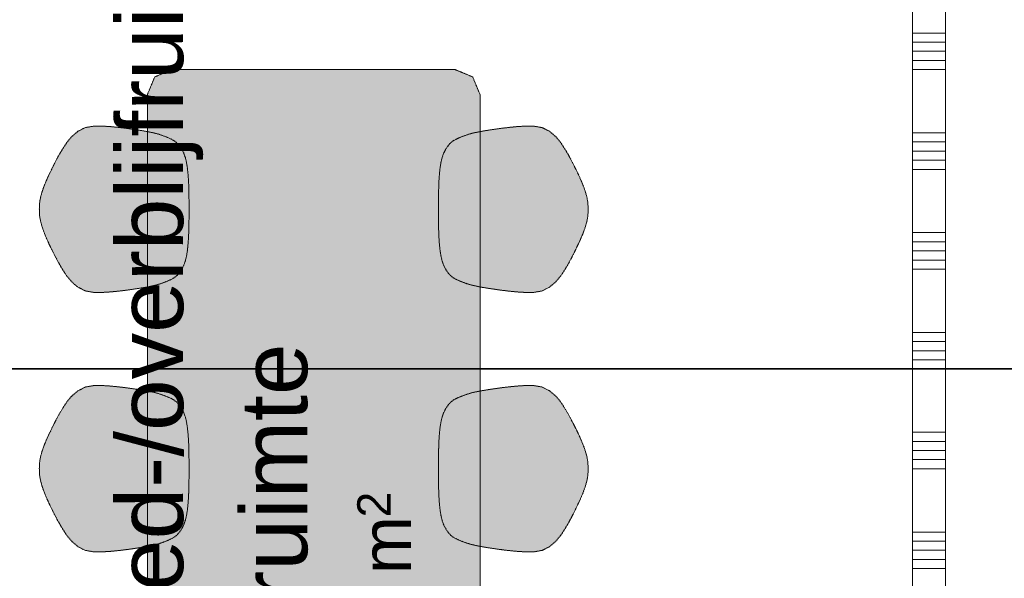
# Model space of a CAD drawing. Extents: x 0 to 92550, y 0 to 59400.
# Tile 54 of 87: x 51675 to 54635, y 19070 to 20750. Entities that reach past the tile are written whole.
import ezdxf
from ezdxf.xclip import XClip

# ---------------------------------------------------------------- set-up
doc = ezdxf.new("R2010")
doc.units = 0
doc.header["$MEASUREMENT"] = 0
doc.header["$XCLIPFRAME"] = 0
doc.linetypes.add('Streep-streepje', pattern=[1300, 1000, -100, 100, -100])
doc.linetypes.add('Streeplijn fijn', pattern=[234.119993, 155.999994, -78.119999])
for name, color, linetype in [('ZZ 22 Binnenwand metal stud', 7, 'Continuous'), ('ZZ 72 Vaste inrichting', 7, 'Continuous'), ('ZZ Markers doorsnede', 7, 'Continuous'), ('ZZ Zone Gebruiksruimten', 7, 'Continuous')]:
    doc.layers.add(name, color=color, linetype=linetype)
doc.styles.add('GENERATED_STYLE_1', font='arial.ttf')

# ---------------------------------------------------------------- blocks, each defined once
blk = doc.blocks.new('*X64')
at = {"layer": 'ZZ 22 Binnenwand metal stud', "color": 7, "linetype": 'Continuous', "lineweight": 5, "ltscale": 0.01}
for p, q in [((54358.9, 20709.7), (54458.9, 20709.7)), ((54358.9, 20682.3), (54458.9, 20682.3)), ((54358.9, 20654.9), (54458.9, 20654.9)), ((54358.9, 20627.4), (54458.9, 20627.4)), ((54358.9, 20600), (54458.9, 20600)), ((54358.9, 20409.7), (54458.9, 20409.7)), ((54358.9, 20382.3), (54458.9, 20382.3)), ((54358.9, 20354.9), (54458.9, 20354.9)), ((54358.9, 20327.4), (54458.9, 20327.4)), ((54358.9, 20300), (54458.9, 20300)), ((54358.9, 20109.7), (54458.9, 20109.7)), ((54358.9, 20082.3), (54458.9, 20082.3)), ((54358.9, 20054.9), (54458.9, 20054.9)), ((54358.9, 20027.4), (54458.9, 20027.4)), ((54358.9, 20000), (54458.9, 20000)), ((54358.9, 19809.7), (54458.9, 19809.7)), ((54358.9, 19782.3), (54458.9, 19782.3)), ((54358.9, 19754.9), (54458.9, 19754.9)), ((54358.9, 19727.4), (54458.9, 19727.4)), ((54358.9, 19700), (54458.9, 19700)), ((54358.9, 19509.7), (54458.9, 19509.7)), ((54358.9, 19482.3), (54458.9, 19482.3)), ((54358.9, 19454.9), (54458.9, 19454.9)), ((54358.9, 19427.4), (54458.9, 19427.4)), ((54358.9, 19400), (54458.9, 19400)), ((54358.9, 19209.7), (54458.9, 19209.7)), ((54358.9, 19182.3), (54458.9, 19182.3)), ((54358.9, 19154.9), (54458.9, 19154.9)), ((54358.9, 19127.4), (54458.9, 19127.4)), ((54358.9, 19100), (54458.9, 19100))]:
    blk.add_line(p, q, dxfattribs=at)
blk = doc.blocks.new('Drawing_1_1', base_point=(5738.9, 6500))
at = {"layer": 'ZZ 72 Vaste inrichting', "linetype": 'Continuous', "lineweight": 0, "true_color": 0xffffff}
for points in [[(52058.9, 20525), (52058.9, 18275), (52080.9, 18222), (52133.9, 18200), (52983.8, 18200), (53036.8, 18222), (53058.8, 18275), (53058.8, 20525), (53036.8, 20578), (52983.8, 20600), (52133.9, 20600), (52080.9, 20578)], [(51994.7, 20423.4), (51972.9, 20426), (51949.3, 20428.4), (51923.9, 20430), (51897.6, 20430), (51872.2, 20425.6), (51850.1, 20414.4), (51831.5, 20398.6), (51816.6, 20380.8), (51804.9, 20362.8), (51795.1, 20346.8), (51786.7, 20331.6), (51778.8, 20316.4), (51771.1, 20300.6), (51762.7, 20283.6), (51754.6, 20265.8), (51747.4, 20248.2), (51741.6, 20231.4), (51737.6, 20216.2), (51735.1, 20202.8), (51734, 20191), (51733.9, 20180), (51734, 20169), (51735.1, 20157.2), (51737.6, 20143.8), (51741.6, 20128.8), (51747.4, 20112), (51754.6, 20094.2), (51762.7, 20076.6), (51771.1, 20059.4), (51778.8, 20043.6), (51786.7, 20028.6), (51795.1, 20013.4), (51804.9, 19997.2), (51816.6, 19979.2), (51831.5, 19961.4), (51850.1, 19945.6), (51872.2, 19934.4), (51897.6, 19930), (51923.9, 19930), (51949.3, 19931.6), (51972.9, 19934), (51994.7, 19936.6), (52014.6, 19939.4), (52033.2, 19942.2), (52050.7, 19945), (52066.3, 19948), (52078.8, 19950.8), (52087.6, 19953), (52093.6, 19954.8), (52098.1, 19956.2), (52102.7, 19957.8), (52108, 19959.8), (52114, 19962), (52120, 19964.4), (52126, 19967.2), (52132.2, 19970), (52133.1, 19970.6), (52139.4, 19974.2), (52146.3, 19979.4), (52153.7, 19987), (52161, 19997.8), (52167.9, 20010.8), (52172.9, 20025), (52176.5, 20039.8), (52178.9, 20055.2), (52180.4, 20070), (52181.6, 20083.8), (52182.5, 20096.6), (52183, 20109), (52183.3, 20120.6), (52183.5, 20130.8), (52183.7, 20140.6), (52183.9, 20150.4), (52183.9, 20160), (52183.9, 20170), (52183.9, 20180), (52183.9, 20190), (52183.9, 20200), (52183.9, 20209.8), (52183.7, 20219.4), (52183.5, 20229.2), (52183.3, 20239.6), (52183, 20251), (52182.5, 20263.4), (52181.6, 20276.2), (52180.4, 20290), (52178.9, 20305), (52176.5, 20320.2), (52172.9, 20335.2), (52167.9, 20349.4), (52161, 20362.2), (52153.7, 20373), (52146.3, 20380.6), (52139.4, 20385.8), (52133.1, 20389.6), (52126, 20393), (52120, 20395.6), (52114, 20398), (52108, 20400.2), (52102.7, 20402.2), (52098.1, 20403.8), (52093.6, 20405.4), (52087.6, 20407.2), (52078.8, 20409.4), (52066.3, 20412), (52050.7, 20415), (52033.2, 20417.8), (52014.6, 20420.6)], [(53123.3, 20423.4), (53103.2, 20420.6), (53084.5, 20417.8), (53067.2, 20415), (53051.6, 20412), (53038.9, 20409.4), (53030.1, 20407.2), (53024.3, 20405.4), (53019.7, 20403.8), (53015.2, 20402.2), (53009.7, 20400.2), (53003.7, 20398), (52997.7, 20395.6), (52991.7, 20393), (52985.7, 20390), (52984.7, 20389.6), (52978.3, 20385.8), (52971.4, 20380.6), (52964.2, 20373), (52956.7, 20362.2), (52949.8, 20349.4), (52944.8, 20335.2), (52941.2, 20320.2), (52938.8, 20305), (52937.3, 20290), (52936.1, 20276.2), (52935.2, 20263.4), (52934.9, 20251), (52934.5, 20239.6), (52934.2, 20229.2), (52934, 20219.4), (52934, 20209.8), (52933.9, 20200), (52933.9, 20190), (52933.9, 20180), (52933.9, 20170), (52933.9, 20160), (52934, 20150.4), (52934, 20140.6), (52934.2, 20130.8), (52934.5, 20120.6), (52934.9, 20109), (52935.2, 20096.6), (52936.1, 20083.8), (52937.3, 20070), (52938.8, 20055.2), (52941.2, 20039.8), (52944.8, 20025), (52949.8, 20010.8), (52956.7, 19997.8), (52964.2, 19987), (52971.4, 19979.4), (52978.3, 19974.2), (52984.7, 19970.6), (52985.7, 19970), (52991.7, 19967.2), (52997.7, 19964.4), (53003.7, 19962), (53009.7, 19959.8), (53015.2, 19957.8), (53019.7, 19956.2), (53024.3, 19954.8), (53030.1, 19953), (53038.9, 19950.8), (53051.6, 19948), (53067.2, 19945), (53084.5, 19942.2), (53103.2, 19939.4), (53123.3, 19936.6), (53144.9, 19934), (53168.6, 19931.6), (53193.9, 19930), (53220.3, 19930), (53245.5, 19934.4), (53267.7, 19945.6), (53286.5, 19961.4), (53301.3, 19979.2), (53313.1, 19997.2), (53322.7, 20013.4), (53331, 20028.6), (53339.1, 20043.6), (53346.9, 20059.4), (53355, 20076.6), (53363.1, 20094.2), (53370.3, 20112), (53376.1, 20128.8), (53380.3, 20143.8), (53382.7, 20157.2), (53383.7, 20169), (53383.8, 20180), (53383.7, 20191), (53382.7, 20202.8), (53380.3, 20216.2), (53376.1, 20231.4), (53370.3, 20248.2), (53363.1, 20265.8), (53355, 20283.6), (53346.9, 20300.6), (53339.1, 20316.4), (53331, 20331.6), (53322.7, 20346.8), (53313.1, 20362.8), (53301.3, 20380.8), (53286.5, 20398.6), (53267.7, 20414.4), (53245.5, 20425.6), (53220.3, 20430), (53193.9, 20430), (53168.6, 20428.4), (53144.9, 20426)], [(51994.7, 19643.4), (51972.9, 19646), (51949.3, 19648.4), (51923.9, 19650), (51897.6, 19650), (51872.2, 19645.6), (51850.1, 19634.4), (51831.5, 19618.6), (51816.6, 19600.8), (51804.9, 19582.8), (51795.1, 19566.8), (51786.7, 19551.6), (51778.8, 19536.4), (51771.1, 19520.6), (51762.7, 19503.6), (51754.6, 19485.8), (51747.4, 19468.2), (51741.6, 19451.4), (51737.6, 19436.2), (51735.1, 19422.8), (51734, 19411), (51733.9, 19400), (51734, 19389), (51735.1, 19377.2), (51737.6, 19363.8), (51741.6, 19348.8), (51747.4, 19332), (51754.6, 19314.2), (51762.7, 19296.6), (51771.1, 19279.4), (51778.8, 19263.6), (51786.7, 19248.6), (51795.1, 19233.4), (51804.9, 19217.2), (51816.6, 19199.2), (51831.5, 19181.4), (51850.1, 19165.6), (51872.2, 19154.4), (51897.6, 19150), (51923.9, 19150), (51949.3, 19151.6), (51972.9, 19154), (51994.7, 19156.6), (52014.6, 19159.4), (52033.2, 19162.2), (52050.7, 19165), (52066.3, 19168), (52078.8, 19170.8), (52087.6, 19173), (52093.6, 19174.8), (52098.1, 19176.2), (52102.7, 19177.8), (52108, 19179.8), (52114, 19182), (52120, 19184.4), (52126, 19187.2), (52132.2, 19190), (52133.1, 19190.6), (52139.4, 19194.2), (52146.3, 19199.4), (52153.7, 19207), (52161, 19217.8), (52167.9, 19230.8), (52172.9, 19245), (52176.5, 19259.8), (52178.9, 19275.2), (52180.4, 19290), (52181.6, 19303.8), (52182.5, 19316.6), (52183, 19329), (52183.3, 19340.6), (52183.5, 19350.8), (52183.7, 19360.6), (52183.9, 19370.4), (52183.9, 19380), (52183.9, 19390), (52183.9, 19400), (52183.9, 19410), (52183.9, 19420), (52183.9, 19429.8), (52183.7, 19439.4), (52183.5, 19449.2), (52183.3, 19459.6), (52183, 19471), (52182.5, 19483.4), (52181.6, 19496.2), (52180.4, 19510), (52178.9, 19525), (52176.5, 19540.2), (52172.9, 19555.2), (52167.9, 19569.4), (52161, 19582.2), (52153.7, 19593), (52146.3, 19600.6), (52139.4, 19605.8), (52133.1, 19609.6), (52126, 19613), (52120, 19615.6), (52114, 19618), (52108, 19620.2), (52102.7, 19622.2), (52098.1, 19623.8), (52093.6, 19625.4), (52087.6, 19627.2), (52078.8, 19629.4), (52066.3, 19632), (52050.7, 19635), (52033.2, 19637.8), (52014.6, 19640.6)], [(53123.3, 19643.4), (53103.2, 19640.6), (53084.5, 19637.8), (53067.2, 19635), (53051.6, 19632), (53038.9, 19629.4), (53030.1, 19627.2), (53024.3, 19625.4), (53019.7, 19623.8), (53015.2, 19622.2), (53009.7, 19620.2), (53003.7, 19618), (52997.7, 19615.6), (52991.7, 19613), (52985.7, 19610), (52984.7, 19609.6), (52978.3, 19605.8), (52971.4, 19600.6), (52964.2, 19593), (52956.7, 19582.2), (52949.8, 19569.4), (52944.8, 19555.2), (52941.2, 19540.2), (52938.8, 19525), (52937.3, 19510), (52936.1, 19496.2), (52935.2, 19483.4), (52934.9, 19471), (52934.5, 19459.6), (52934.2, 19449.2), (52934, 19439.4), (52934, 19429.8), (52933.9, 19420), (52933.9, 19410), (52933.9, 19400), (52933.9, 19390), (52933.9, 19380), (52934, 19370.4), (52934, 19360.6), (52934.2, 19350.8), (52934.5, 19340.6), (52934.9, 19329), (52935.2, 19316.6), (52936.1, 19303.8), (52937.3, 19290), (52938.8, 19275.2), (52941.2, 19259.8), (52944.8, 19245), (52949.8, 19230.8), (52956.7, 19217.8), (52964.2, 19207), (52971.4, 19199.4), (52978.3, 19194.2), (52984.7, 19190.6), (52985.7, 19190), (52991.7, 19187.2), (52997.7, 19184.4), (53003.7, 19182), (53009.7, 19179.8), (53015.2, 19177.8), (53019.7, 19176.2), (53024.3, 19174.8), (53030.1, 19173), (53038.9, 19170.8), (53051.6, 19168), (53067.2, 19165), (53084.5, 19162.2), (53103.2, 19159.4), (53123.3, 19156.6), (53144.9, 19154), (53168.6, 19151.6), (53193.9, 19150), (53220.3, 19150), (53245.5, 19154.4), (53267.7, 19165.6), (53286.5, 19181.4), (53301.3, 19199.2), (53313.1, 19217.2), (53322.7, 19233.4), (53331, 19248.6), (53339.1, 19263.6), (53346.9, 19279.4), (53355, 19296.6), (53363.1, 19314.2), (53370.3, 19332), (53376.1, 19348.8), (53380.3, 19363.8), (53382.7, 19377.2), (53383.7, 19389), (53383.8, 19400), (53383.7, 19411), (53382.7, 19422.8), (53380.3, 19436.2), (53376.1, 19451.4), (53370.3, 19468.2), (53363.1, 19485.8), (53355, 19503.6), (53346.9, 19520.6), (53339.1, 19536.4), (53331, 19551.6), (53322.7, 19566.8), (53313.1, 19582.8), (53301.3, 19600.8), (53286.5, 19618.6), (53267.7, 19634.4), (53245.5, 19645.6), (53220.3, 19650), (53193.9, 19650), (53168.6, 19648.4), (53144.9, 19646)]]:
    blk.add_hatch(color=7, dxfattribs=at).paths.add_polyline_path(points)
at = {"layer": 'ZZ 22 Binnenwand metal stud', "color": 7, "linetype": 'Continuous', "lineweight": 15, "ltscale": 0.01, "flags": 128}
for points in [[(54358.9, 22600), (54358.9, 18167)], [(54458.9, 18167), (54458.9, 22600)]]:
    blk.add_lwpolyline(points, dxfattribs=at)
at = {"layer": 'ZZ 72 Vaste inrichting', "color": 174, "linetype": 'Streeplijn fijn', "lineweight": 5, "ltscale": 0.01, "true_color": 0x0000aa, "flags": 128}
for points in [[(52080.9, 20578), (52058.8, 20525)], [(52133.9, 20600), (52080.9, 20578)], [(52983.9, 20600), (52133.9, 20600)], [(53036.9, 20578), (52983.9, 20600)], [(53058.9, 20525), (53036.8, 20578)], [(52058.9, 20525), (52058.9, 18275)], [(53058.9, 18275), (53058.9, 20525)], [(51897.7, 20430), (51872.3, 20425.6)], [(51923.9, 20430), (51897.7, 20430)], [(51949.3, 20428.4), (51923.9, 20430)], [(51972.9, 20426), (51949.3, 20428.4)], [(53144.9, 20426), (53168.6, 20428.4)], [(53168.7, 20428.4), (53193.8, 20430)], [(53193.9, 20430), (53220.2, 20430)], [(53220.3, 20430), (53245.4, 20425.6)], [(51831.5, 20398.6), (51816.6, 20380.8)], [(51850.1, 20414.4), (51831.4, 20398.6)], [(51872.3, 20425.6), (51850, 20414.4)], [(51994.7, 20423.4), (51972.9, 20426)], [(52014.7, 20420.6), (51994.7, 20423.4)], [(52033.3, 20417.8), (52014.6, 20420.6)], [(52050.7, 20415), (52033.2, 20417.8)], [(52066.3, 20412), (52050.7, 20415)], [(52078.9, 20409.4), (52066.2, 20412)], [(52087.7, 20407.2), (52078.8, 20409.4)], [(52093.7, 20405.4), (52087.7, 20407.2)], [(52098.1, 20403.8), (52093.7, 20405.4)], [(52102.7, 20402.2), (52098.1, 20403.8)], [(52108.1, 20400.2), (52102.6, 20402.2)], [(52114.1, 20398), (52108.1, 20400.2)], [(52120.1, 20395.6), (52114.1, 20398)], [(52997.7, 20395.6), (53003.7, 20398)], [(53003.7, 20398), (53009.7, 20400.2)], [(53009.7, 20400.2), (53015.2, 20402.2)], [(53015.3, 20402.2), (53019.6, 20403.8)], [(53019.7, 20403.8), (53024.2, 20405.4)], [(53024.3, 20405.4), (53030.1, 20407.2)], [(53030.1, 20407.2), (53038.9, 20409.4)], [(53038.9, 20409.4), (53051.6, 20412)], [(53051.7, 20412), (53067.3, 20415)], [(53067.3, 20415), (53084.5, 20417.8)], [(53084.5, 20417.8), (53103.2, 20420.6)], [(53103.3, 20420.6), (53123.3, 20423.4)], [(53123.3, 20423.4), (53144.9, 20426)], [(53245.5, 20425.6), (53267.7, 20414.4)], [(53267.7, 20414.4), (53286.4, 20398.6)], [(53286.5, 20398.6), (53301.3, 20380.8)], [(51816.7, 20380.8), (51804.9, 20362.8)], [(52126.1, 20393), (52120.1, 20395.6)], [(52132.3, 20390), (52126.1, 20393)], [(52139.5, 20385.8), (52133, 20389.6)], [(52146.3, 20380.6), (52139.5, 20385.8)], [(52153.7, 20373), (52146.3, 20380.6)], [(52161.1, 20362.2), (52153.6, 20373)], [(52956.7, 20362.2), (52964.3, 20373)], [(52964.3, 20373), (52971.5, 20380.6)], [(52971.5, 20380.6), (52978.2, 20385.8)], [(52978.3, 20385.8), (52984.7, 20389.6)], [(52985.7, 20390), (52991.7, 20393)], [(52991.7, 20393), (52997.7, 20395.6)], [(53301.3, 20380.8), (53313, 20362.8)], [(51795.1, 20346.8), (51786.7, 20331.6)], [(51804.9, 20362.8), (51795.1, 20346.8)], [(52167.9, 20349.4), (52161.1, 20362.2)], [(52172.9, 20335.2), (52167.8, 20349.4)], [(52944.9, 20335.2), (52949.9, 20349.4)], [(52949.9, 20349.4), (52956.6, 20362.2)], [(53313.1, 20362.8), (53322.7, 20346.8)], [(53322.7, 20346.8), (53331.1, 20331.6)], [(51778.9, 20316.4), (51771, 20300.6)], [(51786.7, 20331.6), (51778.8, 20316.4)], [(52176.5, 20320.2), (52172.9, 20335.2)], [(52178.9, 20305), (52176.5, 20320.2)], [(52938.9, 20305), (52941.3, 20320.2)], [(52941.3, 20320.2), (52944.9, 20335.2)], [(53331.1, 20331.6), (53339, 20316.4)], [(53339.1, 20316.4), (53346.9, 20300.6)], [(51762.7, 20283.6), (51754.7, 20265.8)], [(51771.1, 20300.6), (51762.7, 20283.6)], [(52180.5, 20290), (52178.8, 20305)], [(52181.7, 20276.2), (52180.5, 20290)], [(52936.1, 20276.2), (52937.3, 20290)], [(52937.3, 20290), (52938.9, 20305)], [(53346.9, 20300.6), (53355, 20283.6)], [(53355.1, 20283.6), (53363, 20265.8)], [(51754.7, 20265.8), (51747.5, 20248.2)], [(52182.5, 20263.4), (52181.7, 20276.2)], [(52183.1, 20251), (52182.5, 20263.4)], [(52183.3, 20239.6), (52183, 20251)], [(52934.5, 20239.6), (52934.9, 20251)], [(52934.9, 20251), (52935.3, 20263.4)], [(52935.3, 20263.4), (52936, 20276.2)], [(53363.1, 20265.8), (53370.3, 20248.2)], [(51741.7, 20231.4), (51737.6, 20216.2)], [(51747.5, 20248.2), (51741.7, 20231.4)], [(52183.5, 20229.2), (52183.2, 20239.6)], [(52183.7, 20219.4), (52183.4, 20229.2)], [(52934.1, 20219.4), (52934.3, 20229.2)], [(52934.3, 20229.2), (52934.5, 20239.6)], [(53370.3, 20248.2), (53376, 20231.4)], [(53376.1, 20231.4), (53380.3, 20216.2)], [(51734.1, 20191), (51733.8, 20180)], [(51735.1, 20202.8), (51734.1, 20191)], [(51737.7, 20216.2), (51735, 20202.8)], [(52183.9, 20209.8), (52183.6, 20219.4)], [(52183.9, 20200), (52183.9, 20209.8)], [(52183.9, 20190), (52183.9, 20200)], [(52933.9, 20200), (52934.1, 20209.8)], [(52933.9, 20190), (52933.9, 20200)], [(52934.1, 20209.8), (52934.1, 20219.4)], [(53380.3, 20216.2), (53382.7, 20202.8)], [(53382.7, 20202.8), (53383.6, 20191)], [(53383.7, 20191), (53383.9, 20180)], [(51733.9, 20180), (51734.1, 20169)], [(51734.1, 20169), (51735, 20157.2)], [(52183.9, 20180), (52183.9, 20190)], [(52183.9, 20170), (52183.9, 20180)], [(52183.9, 20160), (52183.9, 20170)], [(52933.9, 20180), (52933.9, 20190)], [(52933.9, 20170), (52933.9, 20180)], [(52933.9, 20160), (52933.9, 20170)], [(53383.7, 20169), (53382.7, 20157.2)], [(53383.9, 20180), (53383.6, 20169)], [(51735.1, 20157.2), (51737.7, 20143.8)], [(51737.7, 20143.8), (51741.7, 20128.8)], [(52183.5, 20130.8), (52183.7, 20140.6)], [(52183.7, 20140.6), (52183.9, 20150.4)], [(52183.9, 20150.4), (52183.9, 20160)], [(52934.1, 20150.4), (52933.8, 20160)], [(52934.3, 20130.8), (52934, 20140.6)], [(52934.1, 20140.6), (52934.1, 20150.4)], [(53380.3, 20143.8), (53376, 20128.8)], [(53382.7, 20157.2), (53380.3, 20143.8)], [(51741.7, 20128.8), (51747.4, 20112)], [(51747.5, 20112), (51754.7, 20094.2)], [(52182.5, 20096.6), (52183, 20109)], [(52183.1, 20109), (52183.3, 20120.6)], [(52183.3, 20120.6), (52183.5, 20130.8)], [(52934.5, 20120.6), (52934.2, 20130.8)], [(52934.9, 20109), (52934.4, 20120.6)], [(52935.3, 20096.6), (52934.8, 20109)], [(53370.3, 20112), (53363.1, 20094.2)], [(53376.1, 20128.8), (53370.3, 20112)], [(51754.7, 20094.2), (51762.6, 20076.6)], [(51762.7, 20076.6), (51771.1, 20059.4)], [(52180.5, 20070), (52181.7, 20083.8)], [(52181.7, 20083.8), (52182.4, 20096.6)], [(52936.1, 20083.8), (52935.3, 20096.6)], [(52937.3, 20070), (52936.1, 20083.8)], [(53355.1, 20076.6), (53346.9, 20059.4)], [(53363.1, 20094.2), (53355.1, 20076.6)], [(51771.1, 20059.4), (51778.9, 20043.6)], [(51778.9, 20043.6), (51786.7, 20028.6)], [(52176.5, 20039.8), (52178.9, 20055.2)], [(52178.9, 20055.2), (52180.5, 20070)], [(52938.9, 20055.2), (52937.2, 20070)], [(52941.3, 20039.8), (52938.9, 20055.2)], [(53339.1, 20043.6), (53331.1, 20028.6)], [(53346.9, 20059.4), (53339, 20043.6)], [(51786.7, 20028.6), (51795.1, 20013.4)], [(51795.1, 20013.4), (51804.9, 19997.2)], [(52167.9, 20010.8), (52172.9, 20025)], [(52172.9, 20025), (52176.5, 20039.8)], [(52944.9, 20025), (52941.3, 20039.8)], [(52949.9, 20010.8), (52944.8, 20025)], [(53322.7, 20013.4), (53313.1, 19997.2)], [(53331.1, 20028.6), (53322.7, 20013.4)], [(51804.9, 19997.2), (51816.6, 19979.2)], [(52146.3, 19979.4), (52153.7, 19987)], [(52153.7, 19987), (52161.1, 19997.8)], [(52161.1, 19997.8), (52167.8, 20010.8)], [(52956.7, 19997.8), (52949.9, 20010.8)], [(52964.3, 19987), (52956.6, 19997.8)], [(52971.5, 19979.4), (52964.3, 19987)], [(53313.1, 19997.2), (53301.3, 19979.2)], [(51816.7, 19979.2), (51831.5, 19961.4)], [(51831.5, 19961.4), (51850.1, 19945.6)], [(52087.7, 19953), (52093.7, 19954.8)], [(52093.7, 19954.8), (52098, 19956.2)], [(52098.1, 19956.2), (52102.6, 19957.8)], [(52102.7, 19957.8), (52108.1, 19959.8)], [(52108.1, 19959.8), (52114.1, 19962)], [(52114.1, 19962), (52120.1, 19964.4)], [(52120.1, 19964.4), (52126.1, 19967.2)], [(52126.1, 19967.2), (52132.3, 19970)], [(52133.1, 19970.6), (52139.5, 19974.2)], [(52139.5, 19974.2), (52146.2, 19979.4)], [(52978.3, 19974.2), (52971.5, 19979.4)], [(52984.7, 19970.6), (52978.2, 19974.2)], [(52991.7, 19967.2), (52985.7, 19970)], [(52997.7, 19964.4), (52991.7, 19967.2)], [(53003.7, 19962), (52997.7, 19964.4)], [(53009.7, 19959.8), (53003.7, 19962)], [(53015.3, 19957.8), (53009.7, 19959.8)], [(53019.7, 19956.2), (53015.3, 19957.8)], [(53024.3, 19954.8), (53019.7, 19956.2)], [(53030.1, 19953), (53024.3, 19954.8)], [(53286.5, 19961.4), (53267.7, 19945.6)], [(53301.3, 19979.2), (53286.4, 19961.4)], [(51850.1, 19945.6), (51872.3, 19934.4)], [(51872.3, 19934.4), (51897.7, 19930)], [(51897.7, 19930), (51923.8, 19930)], [(51923.9, 19930), (51949.3, 19931.6)], [(51949.3, 19931.6), (51972.8, 19934)], [(51972.9, 19934), (51994.7, 19936.6)], [(51994.7, 19936.6), (52014.6, 19939.4)], [(52014.7, 19939.4), (52033.3, 19942.2)], [(52033.3, 19942.2), (52050.7, 19945)], [(52050.7, 19945), (52066.2, 19948)], [(52066.3, 19948), (52078.9, 19950.8)], [(52078.9, 19950.8), (52087.7, 19953)], [(53038.9, 19950.8), (53030, 19953)], [(53051.7, 19948), (53038.9, 19950.8)], [(53067.3, 19945), (53051.7, 19948)], [(53084.5, 19942.2), (53067.2, 19945)], [(53103.3, 19939.4), (53084.5, 19942.2)], [(53123.3, 19936.6), (53103.2, 19939.4)], [(53144.9, 19934), (53123.3, 19936.6)], [(53168.7, 19931.6), (53144.9, 19934)], [(53193.9, 19930), (53168.7, 19931.6)], [(53220.3, 19930), (53193.9, 19930)], [(53245.5, 19934.4), (53220.3, 19930)], [(53267.7, 19945.6), (53245.4, 19934.4)], [(51850.1, 19634.4), (51831.4, 19618.6)], [(51872.3, 19645.6), (51850, 19634.4)], [(51897.7, 19650), (51872.3, 19645.6)], [(51923.9, 19650), (51897.7, 19650)], [(51949.3, 19648.4), (51923.9, 19650)], [(51972.9, 19646), (51949.3, 19648.4)], [(51994.7, 19643.4), (51972.9, 19646)], [(52014.7, 19640.6), (51994.7, 19643.4)], [(52033.3, 19637.8), (52014.6, 19640.6)], [(52050.7, 19635), (52033.2, 19637.8)], [(52066.3, 19632), (52050.7, 19635)], [(52078.9, 19629.4), (52066.2, 19632)], [(52087.7, 19627.2), (52078.8, 19629.4)], [(53030.1, 19627.2), (53038.9, 19629.4)], [(53038.9, 19629.4), (53051.6, 19632)], [(53051.7, 19632), (53067.3, 19635)], [(53067.3, 19635), (53084.5, 19637.8)], [(53084.5, 19637.8), (53103.2, 19640.6)], [(53103.3, 19640.6), (53123.3, 19643.4)], [(53123.3, 19643.4), (53144.9, 19646)], [(53144.9, 19646), (53168.6, 19648.4)], [(53168.7, 19648.4), (53193.8, 19650)], [(53193.9, 19650), (53220.2, 19650)], [(53220.3, 19650), (53245.4, 19645.6)], [(53245.5, 19645.6), (53267.7, 19634.4)], [(53267.7, 19634.4), (53286.4, 19618.6)], [(51816.7, 19600.8), (51804.9, 19582.8)], [(51831.5, 19618.6), (51816.6, 19600.8)], [(52093.7, 19625.4), (52087.7, 19627.2)], [(52098.1, 19623.8), (52093.7, 19625.4)], [(52102.7, 19622.2), (52098.1, 19623.8)], [(52108.1, 19620.2), (52102.6, 19622.2)], [(52114.1, 19618), (52108.1, 19620.2)], [(52120.1, 19615.6), (52114.1, 19618)], [(52126.1, 19613), (52120.1, 19615.6)], [(52132.3, 19610), (52126.1, 19613)], [(52139.5, 19605.8), (52133, 19609.6)], [(52146.3, 19600.6), (52139.5, 19605.8)], [(52153.7, 19593), (52146.3, 19600.6)], [(52964.3, 19593), (52971.5, 19600.6)], [(52971.5, 19600.6), (52978.2, 19605.8)], [(52978.3, 19605.8), (52984.7, 19609.6)], [(52985.7, 19610), (52991.7, 19613)], [(52991.7, 19613), (52997.7, 19615.6)], [(52997.7, 19615.6), (53003.7, 19618)], [(53003.7, 19618), (53009.7, 19620.2)], [(53009.7, 19620.2), (53015.2, 19622.2)], [(53015.3, 19622.2), (53019.6, 19623.8)], [(53019.7, 19623.8), (53024.2, 19625.4)], [(53024.3, 19625.4), (53030.1, 19627.2)], [(53286.5, 19618.6), (53301.3, 19600.8)], [(53301.3, 19600.8), (53313, 19582.8)], [(51804.9, 19582.8), (51795.1, 19566.8)], [(52161.1, 19582.2), (52153.6, 19593)], [(52167.9, 19569.4), (52161.1, 19582.2)], [(52172.9, 19555.2), (52167.8, 19569.4)], [(52944.9, 19555.2), (52949.9, 19569.4)], [(52949.9, 19569.4), (52956.6, 19582.2)], [(52956.7, 19582.2), (52964.3, 19593)], [(53313.1, 19582.8), (53322.7, 19566.8)], [(51786.7, 19551.6), (51778.8, 19536.4)], [(51795.1, 19566.8), (51786.7, 19551.6)], [(52176.5, 19540.2), (52172.9, 19555.2)], [(52178.9, 19525), (52176.5, 19540.2)], [(52938.9, 19525), (52941.3, 19540.2)], [(52941.3, 19540.2), (52944.9, 19555.2)], [(53322.7, 19566.8), (53331.1, 19551.6)], [(53331.1, 19551.6), (53339, 19536.4)], [(51771.1, 19520.6), (51762.7, 19503.6)], [(51778.9, 19536.4), (51771, 19520.6)], [(52180.5, 19510), (52178.8, 19525)], [(52181.7, 19496.2), (52180.5, 19510)], [(52936.1, 19496.2), (52937.3, 19510)], [(52937.3, 19510), (52938.9, 19525)], [(53339.1, 19536.4), (53346.9, 19520.6)], [(53346.9, 19520.6), (53355, 19503.6)], [(51754.7, 19485.8), (51747.5, 19468.2)], [(51762.7, 19503.6), (51754.7, 19485.8)], [(52182.5, 19483.4), (52181.7, 19496.2)], [(52183.1, 19471), (52182.5, 19483.4)], [(52934.9, 19471), (52935.3, 19483.4)], [(52935.3, 19483.4), (52936, 19496.2)], [(53355.1, 19503.6), (53363, 19485.8)], [(53363.1, 19485.8), (53370.3, 19468.2)], [(51741.7, 19451.4), (51737.6, 19436.2)], [(51747.5, 19468.2), (51741.7, 19451.4)], [(52183.3, 19459.6), (52183, 19471)], [(52183.5, 19449.2), (52183.2, 19459.6)], [(52934.3, 19449.2), (52934.5, 19459.6)], [(52934.5, 19459.6), (52934.9, 19471)], [(53370.3, 19468.2), (53376, 19451.4)], [(53376.1, 19451.4), (53380.3, 19436.2)], [(51735.1, 19422.8), (51734.1, 19411)], [(51737.7, 19436.2), (51735, 19422.8)], [(52183.7, 19439.4), (52183.4, 19449.2)], [(52183.9, 19429.8), (52183.6, 19439.4)], [(52183.9, 19420), (52183.9, 19429.8)], [(52933.9, 19420), (52934.1, 19429.8)], [(52934.1, 19439.4), (52934.3, 19449.2)], [(52934.1, 19429.8), (52934.1, 19439.4)], [(53380.3, 19436.2), (53382.7, 19422.8)], [(53382.7, 19422.8), (53383.6, 19411)], [(51734.1, 19411), (51733.8, 19400)], [(51733.9, 19400), (51734.1, 19389)], [(52183.9, 19410), (52183.9, 19420)], [(52183.9, 19400), (52183.9, 19410)], [(52183.9, 19390), (52183.9, 19400)], [(52933.9, 19410), (52933.9, 19420)], [(52933.9, 19400), (52933.9, 19410)], [(52933.9, 19390), (52933.9, 19400)], [(53383.9, 19400), (53383.6, 19389)], [(53383.7, 19411), (53383.9, 19400)], [(51734.1, 19389), (51735, 19377.2)], [(51735.1, 19377.2), (51737.7, 19363.8)], [(51737.7, 19363.8), (51741.7, 19348.8)], [(52183.7, 19360.6), (52183.9, 19370.4)], [(52183.9, 19380), (52183.9, 19390)], [(52183.9, 19370.4), (52183.9, 19380)], [(52934.1, 19370.4), (52933.8, 19380)], [(52933.9, 19380), (52933.9, 19390)], [(52934.1, 19360.6), (52934.1, 19370.4)], [(53380.3, 19363.8), (53376, 19348.8)], [(53382.7, 19377.2), (53380.3, 19363.8)], [(53383.7, 19389), (53382.7, 19377.2)], [(51741.7, 19348.8), (51747.4, 19332)], [(52183.1, 19329), (52183.3, 19340.6)], [(52183.3, 19340.6), (52183.5, 19350.8)], [(52183.5, 19350.8), (52183.7, 19360.6)], [(52934.3, 19350.8), (52934, 19360.6)], [(52934.5, 19340.6), (52934.2, 19350.8)], [(52934.9, 19329), (52934.4, 19340.6)], [(53376.1, 19348.8), (53370.3, 19332)], [(51747.5, 19332), (51754.7, 19314.2)], [(51754.7, 19314.2), (51762.6, 19296.6)], [(52180.5, 19290), (52181.7, 19303.8)], [(52181.7, 19303.8), (52182.4, 19316.6)], [(52182.5, 19316.6), (52183, 19329)], [(52935.3, 19316.6), (52934.8, 19329)], [(52936.1, 19303.8), (52935.3, 19316.6)], [(52937.3, 19290), (52936.1, 19303.8)], [(53363.1, 19314.2), (53355.1, 19296.6)], [(53370.3, 19332), (53363.1, 19314.2)], [(51762.7, 19296.6), (51771.1, 19279.4)], [(51771.1, 19279.4), (51778.9, 19263.6)], [(52176.5, 19259.8), (52178.9, 19275.2)], [(52178.9, 19275.2), (52180.5, 19290)], [(52938.9, 19275.2), (52937.2, 19290)], [(52941.3, 19259.8), (52938.9, 19275.2)], [(53346.9, 19279.4), (53339, 19263.6)], [(53355.1, 19296.6), (53346.9, 19279.4)], [(51778.9, 19263.6), (51786.7, 19248.6)], [(51786.7, 19248.6), (51795.1, 19233.4)], [(52167.9, 19230.8), (52172.9, 19245)], [(52172.9, 19245), (52176.5, 19259.8)], [(52944.9, 19245), (52941.3, 19259.8)], [(52949.9, 19230.8), (52944.8, 19245)], [(53331.1, 19248.6), (53322.7, 19233.4)], [(53339.1, 19263.6), (53331.1, 19248.6)], [(51795.1, 19233.4), (51804.9, 19217.2)], [(51804.9, 19217.2), (51816.6, 19199.2)], [(52153.7, 19207), (52161.1, 19217.8)], [(52161.1, 19217.8), (52167.8, 19230.8)], [(52956.7, 19217.8), (52949.9, 19230.8)], [(52964.3, 19207), (52956.6, 19217.8)], [(53313.1, 19217.2), (53301.3, 19199.2)], [(53322.7, 19233.4), (53313.1, 19217.2)], [(51816.7, 19199.2), (51831.5, 19181.4)], [(52114.1, 19182), (52120.1, 19184.4)], [(52120.1, 19184.4), (52126.1, 19187.2)], [(52126.1, 19187.2), (52132.3, 19190)], [(52133.1, 19190.6), (52139.5, 19194.2)], [(52139.5, 19194.2), (52146.2, 19199.4)], [(52146.3, 19199.4), (52153.7, 19207)], [(52971.5, 19199.4), (52964.3, 19207)], [(52978.3, 19194.2), (52971.5, 19199.4)], [(52984.7, 19190.6), (52978.2, 19194.2)], [(52991.7, 19187.2), (52985.7, 19190)], [(52997.7, 19184.4), (52991.7, 19187.2)], [(53003.7, 19182), (52997.7, 19184.4)], [(53301.3, 19199.2), (53286.4, 19181.4)], [(51831.5, 19181.4), (51850.1, 19165.6)], [(51850.1, 19165.6), (51872.3, 19154.4)], [(51972.9, 19154), (51994.7, 19156.6)], [(51994.7, 19156.6), (52014.6, 19159.4)], [(52014.7, 19159.4), (52033.3, 19162.2)], [(52033.3, 19162.2), (52050.7, 19165)], [(52050.7, 19165), (52066.2, 19168)], [(52066.3, 19168), (52078.9, 19170.8)], [(52078.9, 19170.8), (52087.7, 19173)], [(52087.7, 19173), (52093.7, 19174.8)], [(52093.7, 19174.8), (52098, 19176.2)], [(52098.1, 19176.2), (52102.6, 19177.8)], [(52102.7, 19177.8), (52108.1, 19179.8)], [(52108.1, 19179.8), (52114.1, 19182)], [(53009.7, 19179.8), (53003.7, 19182)], [(53015.3, 19177.8), (53009.7, 19179.8)], [(53019.7, 19176.2), (53015.3, 19177.8)], [(53024.3, 19174.8), (53019.7, 19176.2)], [(53030.1, 19173), (53024.3, 19174.8)], [(53038.9, 19170.8), (53030, 19173)], [(53051.7, 19168), (53038.9, 19170.8)], [(53067.3, 19165), (53051.7, 19168)], [(53084.5, 19162.2), (53067.2, 19165)], [(53103.3, 19159.4), (53084.5, 19162.2)], [(53123.3, 19156.6), (53103.2, 19159.4)], [(53144.9, 19154), (53123.3, 19156.6)], [(53267.7, 19165.6), (53245.4, 19154.4)], [(53286.5, 19181.4), (53267.7, 19165.6)], [(51872.3, 19154.4), (51897.7, 19150)], [(51897.7, 19150), (51923.8, 19150)], [(51923.9, 19150), (51949.3, 19151.6)], [(51949.3, 19151.6), (51972.8, 19154)], [(53168.7, 19151.6), (53144.9, 19154)], [(53193.9, 19150), (53168.7, 19151.6)], [(53220.3, 19150), (53193.9, 19150)], [(53245.5, 19154.4), (53220.3, 19150)]]:
    blk.add_lwpolyline(points, dxfattribs=at)
at = {"layer": 'ZZ Markers doorsnede', "color": 7, "linetype": 'Streep-streepje', "lineweight": 35, "ltscale": 0.01}
blk.add_line((7888.9, 19700), (62138.9, 19700), dxfattribs=at)
at = {"layer": 'ZZ Zone Gebruiksruimten', "color": 255, "linetype": 'Continuous', "lineweight": 0, "ltscale": 0.01, "flags": 128}
for points in [[(55958.9, 22700), (54458.9, 22700), (54458.9, 11567), (55958.9, 11567)], [(54358.9, 22600), (50758.9, 22600), (50758.9, 16600), (54358.9, 16600)]]:
    blk.add_lwpolyline(points, close=True, dxfattribs=at)
at = {"layer": 'ZZ 72 Vaste inrichting', "color": 7, "linetype": 'Continuous', "lineweight": 25, "ltscale": 0.01}
blk.add_blockref('*X64', (0, 0), dxfattribs=at)
at = {"layer": 'ZZ Zone Gebruiksruimten', "color": 7, "linetype": 'Continuous', "lineweight": 5, "attachment_point": 1, "rotation": 90, "style": 'GENERATED_STYLE_1'}
for s, insert, char_height in [('\\A1;{\\pql;\\pt0;\\fArial|b0|i0|c0|p0;\\W1.000000;1.16 Kleed-/overblijfruimte}', (51966.2, 18006.9), 200), ('\\A1;{\\pql;\\pt0;\\fArial|b0|i0|c0|p0;\\W1.000000;Verblijfsruimte}', (52339.4, 18006.9), 200), ('\\A1;{\\pql;\\fArial|b0|i0|c0|p0;\\W1.000000;2}', (52689.8, 19253.3), 100), ('\\A1;{\\pql;\\fArial|b0|i0|c0|p0;\\W1.000000; m}', (52701.2, 19024.8), 150)]:
    blk.add_mtext(s, dxfattribs=dict(at, insert=insert, char_height=char_height))

msp = doc.modelspace()

# ---------------------------------------------------------------- block references
at = {"color": 7, "linetype": 'Continuous', "lineweight": 25, "ltscale": 0.01}
ref = msp.add_blockref('Drawing_1_1', (5738.9, 6500), dxfattribs=at)
XClip(ref).set_block_clipping_path([(1000, 1000), (66950, 58400)])

doc.saveas('drawing.dxf')
